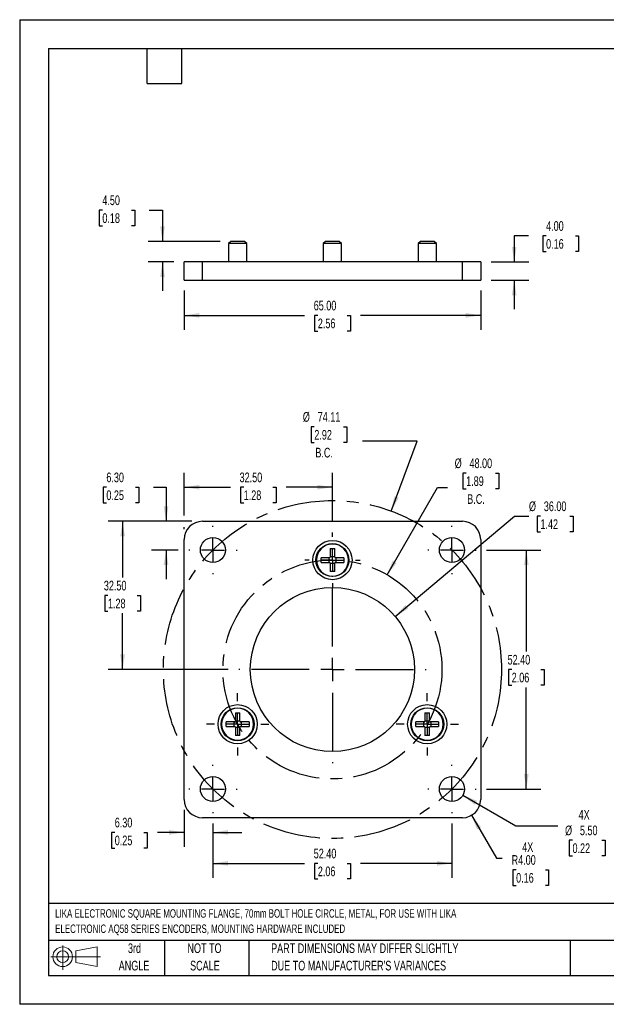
# Model space of a CAD drawing. Header units: millimetres. Extents: x 0 to 279, y 0 to 216.
# Tile 1 of 2: x 0 to 129, y 0 to 216. Entities that reach past the tile are written whole.
import ezdxf

# ---------------------------------------------------------------- set-up
doc = ezdxf.new("R2010")
doc.units = ezdxf.units.MM
doc.linetypes.add('CENTERX2', pattern=[20.32, 12.7, -2.54, 2.54, -2.54])
doc.layers.add('CENTER', color=40, linetype='CENTERX2')
doc.layers.add('SLD-DEFPOINTS', color=7, linetype='Continuous')
doc.layers.add('DIMENSIONS', color=140, linetype='Continuous', lineweight=25)
doc.layers.add('TEXT', color=140, linetype='Continuous', lineweight=25)
doc.styles.add('SLDTEXTSTYLE0', font='TXT', dxfattribs={"width": 0.7})
doc.dimstyles.new('SLDDIMSTYLE0', dxfattribs={"dimtxt": 2.158008, "dimasz": 3.302, "dimexe": 0, "dimexo": 0.0625, "dimgap": 0.539502, "dimtad": 0, "dimtih": 1, "dimtoh": 1, "dimrnd": 1e-09, "dimzin": 4, "dimdsep": 46, "dimtxsty": 'SLDTEXTSTYLE0', "dimsah": 1, "dimcen": 0, "dimadec": 0, "dimazin": 1, "dimtfac": 1, "dimtofl": 0, "dimtmove": 0, "dimatfit": 3, "dimfxl": 0, "dimfrac": 2, "dimtolj": 1, "dimtzin": 12, "dimarcsym": 0})
doc.dimstyles.new('SLDDIMSTYLE1', dxfattribs={"dimtxt": 2.158008, "dimasz": 3.302, "dimexe": 0, "dimexo": 0.0625, "dimgap": 0.539502, "dimtad": 0, "dimtih": 1, "dimtoh": 1, "dimrnd": 1e-09, "dimzin": 12, "dimdsep": 46, "dimtxsty": 'SLDTEXTSTYLE0', "dimsah": 1, "dimcen": 0, "dimadec": 0, "dimazin": 3, "dimtfac": 1, "dimtofl": 0, "dimtmove": 0, "dimatfit": 3, "dimfxl": 0, "dimfrac": 2, "dimtolj": 1, "dimtzin": 12, "dimarcsym": 0})
doc.dimstyles.new('SLDDIMSTYLE2', dxfattribs={"dimtxt": 2.158008, "dimasz": 3.302, "dimexe": 0, "dimexo": 0.0625, "dimgap": 0.539502, "dimtad": 0, "dimtih": 1, "dimtoh": 1, "dimrnd": 1e-09, "dimzin": 4, "dimdsep": 46, "dimtxsty": 'SLDTEXTSTYLE0', "dimsah": 1, "dimcen": 0.09, "dimadec": 0, "dimazin": 1, "dimtfac": 1, "dimtofl": 0, "dimtmove": 0, "dimatfit": 3, "dimfxl": 0, "dimfrac": 2, "dimtolj": 1, "dimtzin": 12, "dimarcsym": 0})
doc.dimstyles.new('SLDDIMSTYLE3', dxfattribs={"dimtxt": 2.158008, "dimasz": 3.302, "dimexe": 0, "dimexo": 0.0625, "dimgap": 0.539502, "dimtad": 0, "dimtih": 1, "dimtoh": 1, "dimrnd": 1e-09, "dimzin": 4, "dimdsep": 46, "dimtxsty": 'SLDTEXTSTYLE0', "dimsah": 1, "dimcen": 0, "dimadec": 0, "dimazin": 1, "dimtfac": 1, "dimtofl": 0, "dimtmove": 0, "dimatfit": 3, "dimfxl": 0, "dimfrac": 2, "dimtolj": 1, "dimtzin": 12, "dimarcsym": 0})
doc.dimstyles.new('SLDDIMSTYLE4', dxfattribs={"dimtxt": 2.158008, "dimasz": 3.302, "dimexe": 0, "dimexo": 0.0625, "dimgap": 0.539502, "dimtad": 0, "dimtih": 1, "dimtoh": 1, "dimrnd": 1e-09, "dimzin": 4, "dimdsep": 46, "dimtxsty": 'SLDTEXTSTYLE0', "dimsah": 1, "dimcen": 0.09, "dimadec": 0, "dimazin": 1, "dimtfac": 1, "dimtmove": 0, "dimatfit": 0, "dimfxl": 0, "dimfrac": 2, "dimtolj": 1, "dimtzin": 12, "dimarcsym": 0})
doc.dimstyles.new('SLDDIMSTYLE5', dxfattribs={"dimtxt": 2.158008, "dimasz": 3.302, "dimexe": 0, "dimexo": 0.0625, "dimgap": 0.539502, "dimtad": 0, "dimtih": 1, "dimtoh": 1, "dimrnd": 1e-09, "dimzin": 4, "dimdsep": 46, "dimtxsty": 'SLDTEXTSTYLE0', "dimsah": 1, "dimcen": 0, "dimadec": 0, "dimazin": 1, "dimtfac": 1, "dimtofl": 0, "dimtmove": 0, "dimatfit": 3, "dimfxl": 0, "dimfrac": 2, "dimtolj": 1, "dimtzin": 12, "dimarcsym": 0})

# ---------------------------------------------------------------- blocks, each defined once
blk = doc.blocks.new('Block11')
at = {"color": 7, "linetype": 'Continuous', "lineweight": 18}
for p, q in [((2.59, 5.31), (2.59, 0)), ((5.48, 4.17), (10.18, 5.03)), ((10.18, 5.03), (10.18, 0.73)), ((0, 2.88), (10.87, 2.88)), ((5.48, 1.6), (5.48, 4.17)), ((5.48, 1.6), (10.18, 0.73))]:
    blk.add_line(p, q, dxfattribs=at)
for radius in [2.15, 1.29]:
    blk.add_circle((2.59, 2.88), radius, dxfattribs=at)
blk = doc.blocks.new('Block12')
at = {"layer": 'SLD-DEFPOINTS'}
blk.add_blockref('Block11', (0, 0), dxfattribs=at)
blk = doc.blocks.new('SW_NOTE_0')
at = {"layer": 'TEXT', "color": 0, "linetype": 'CENTERX2', "lineweight": 18, "char_height": 1.8519, "attachment_point": 1, "style": 'SLDTEXTSTYLE0'}
for s, insert in [('LIKA ELECTRONIC SQUARE MOUNTING FLANGE, 70mm BOLT HOLE CIRCLE, METAL, FOR USE WITH LIKA', (0, 2.39)), ('ELECTRONIC AQ58 SERIES ENCODERS, MOUNTING HARDWARE INCLUDED', (0, -0.96))]:
    blk.add_mtext(s, dxfattribs=dict(at, insert=insert))
blk = doc.blocks.new('SW_NOTE_0_3')
at = {"layer": 'TEXT', "color": 0, "linetype": 'CENTERX2', "lineweight": 18, "char_height": 2.1167, "attachment_point": 1, "style": 'SLDTEXTSTYLE0'}
for s, insert in [('PART DIMENSIONS MAY DIFFER SLIGHTLY', (0, 2.73)), ("DUE TO MANUFACTURER'S VARIANCES", (0, -1.09))]:
    blk.add_mtext(s, dxfattribs=dict(at, insert=insert))
blk = doc.blocks.new('SW_NOTE_0_4')
at = {"layer": 'TEXT', "color": 0, "linetype": 'CENTERX2', "lineweight": 18, "char_height": 2.117, "attachment_point": 2, "style": 'SLDTEXTSTYLE0'}
for s, insert in [('NOT TO', (5.26, 2.73)), ('SCALE', (5.35, -1.09))]:
    blk.add_mtext(s, dxfattribs=dict(at, insert=insert))
blk = doc.blocks.new('SW_NOTE_0_5')
at = {"layer": 'TEXT', "color": 0, "linetype": 'CENTERX2', "lineweight": 18, "char_height": 2.117, "attachment_point": 2, "style": 'SLDTEXTSTYLE0'}
for s, insert in [('3rd', (2.32, 2.73)), ('ANGLE', (2.22, -1.09))]:
    blk.add_mtext(s, dxfattribs=dict(at, insert=insert))
blk = doc.blocks.new('_D')
at = {"layer": 'DIMENSIONS'}
for p, q in [((97.88, 116.48), (97.16, 116.48)), ((97.16, 116.48), (97.16, 113.05)), ((104.3, 116.48), (105.02, 116.48)), ((105.02, 116.48), (105.02, 113.05)), ((80.56, 94.2), (91.62, 113.34)), ((91.62, 113.34), (93.77, 113.34)), ((97.16, 113.05), (97.88, 113.05)), ((105.02, 113.05), (104.3, 113.05))]:
    blk.add_line(p, q, dxfattribs=at)
blk.add_solid([(80.56, 94.2), (82.65, 96.8), (81.77, 97.31)], dxfattribs=at)
at = {"layer": 'DIMENSIONS', "char_height": 2.117, "attachment_point": 1, "style": 'SLDTEXTSTYLE0'}
for s, insert in [('%%c', (95.36, 119.69)), ('48.00', (98.61, 119.69)), ('1.89', (97.88, 115.78)), ('B.C.', (98.11, 111.86))]:
    blk.add_mtext(s, dxfattribs=dict(at, insert=insert))
blk = doc.blocks.new('_D_1')
at = {"layer": 'DIMENSIONS'}
for p, q in [((64.59, 126.65), (63.87, 126.65)), ((63.87, 126.65), (63.87, 123.22)), ((71.01, 126.65), (71.73, 126.65)), ((71.73, 126.65), (71.73, 123.22)), ((63.87, 123.22), (64.59, 123.22)), ((71.73, 123.22), (71.01, 123.22)), ((87.17, 123.51), (75.12, 123.51)), ((81.46, 108.15), (87.17, 123.51))]:
    blk.add_line(p, q, dxfattribs=at)
blk.add_solid([(81.46, 108.15), (83.09, 111.07), (82.14, 111.42)], dxfattribs=at)
at = {"layer": 'DIMENSIONS', "char_height": 2.117, "attachment_point": 1, "style": 'SLDTEXTSTYLE0'}
for s, insert in [('%%c', (62.07, 129.86)), ('74.11', (65.33, 129.86)), ('2.92', (64.59, 125.94)), ('B.C.', (64.82, 122.03))]:
    blk.add_mtext(s, dxfattribs=dict(at, insert=insert))
blk = doc.blocks.new('_D_2')
at = {"layer": 'DIMENSIONS'}
for p, q in [((102.35, 99.61), (114.24, 99.61)), ((111.06, 99.61), (111.06, 77.33)), ((107.86, 73.41), (107.13, 73.41)), ((107.13, 73.41), (107.13, 69.98)), ((114.27, 73.41), (114.99, 73.41)), ((114.99, 73.41), (114.99, 69.98)), ((107.13, 69.98), (107.86, 69.98)), ((111.06, 47.21), (111.06, 69.5)), ((114.99, 69.98), (114.27, 69.98)), ((102.35, 47.21), (114.24, 47.21))]:
    blk.add_line(p, q, dxfattribs=at)
for points in [[(111.06, 99.61), (110.56, 96.31), (111.57, 96.31)], [(111.06, 47.21), (111.57, 50.51), (110.56, 50.51)]]:
    blk.add_solid(points, dxfattribs=at)
at = {"layer": 'DIMENSIONS', "char_height": 2.117, "attachment_point": 1, "style": 'SLDTEXTSTYLE0'}
for s, insert in [('52.40', (106.96, 76.62)), ('2.06', (107.86, 72.71))]:
    blk.add_mtext(s, dxfattribs=dict(at, insert=insert))
blk = doc.blocks.new('_D_3')
at = {"layer": 'DIMENSIONS'}
for p, q in [((42.36, 39.62), (42.36, 27.74)), ((94.76, 39.62), (94.76, 27.74)), ((42.36, 30.91), (62.43, 30.91)), ((65.36, 30.91), (64.63, 30.91)), ((64.63, 30.91), (64.63, 27.48)), ((71.77, 30.91), (72.49, 30.91)), ((72.49, 30.91), (72.49, 27.48)), ((94.76, 30.91), (74.69, 30.91)), ((64.63, 27.48), (65.36, 27.48)), ((72.49, 27.48), (71.77, 27.48))]:
    blk.add_line(p, q, dxfattribs=at)
for points in [[(42.36, 30.91), (45.67, 30.4), (45.67, 31.42)], [(94.76, 30.91), (91.46, 31.42), (91.46, 30.4)]]:
    blk.add_solid(points, dxfattribs=at)
at = {"layer": 'DIMENSIONS', "char_height": 2.117, "attachment_point": 1, "style": 'SLDTEXTSTYLE0'}
for s, insert in [('52.40', (64.46, 34.12)), ('2.06', (65.36, 30.21))]:
    blk.add_mtext(s, dxfattribs=dict(at, insert=insert))
blk = doc.blocks.new('_D_4')
at = {"layer": 'DIMENSIONS'}
for p, q in [((97.14, 45.84), (108.78, 39.12)), ((108.78, 39.12), (117.97, 39.12)), ((121.19, 35.99), (120.46, 35.99)), ((120.46, 35.99), (120.46, 32.56)), ((127.6, 35.99), (128.33, 35.99)), ((128.33, 35.99), (128.33, 32.56)), ((120.46, 32.56), (121.19, 32.56)), ((128.33, 32.56), (127.6, 32.56))]:
    blk.add_line(p, q, dxfattribs=at)
blk.add_solid([(97.14, 45.84), (99.75, 43.75), (100.26, 44.63)], dxfattribs=at)
at = {"layer": 'DIMENSIONS', "char_height": 2.117, "attachment_point": 1, "style": 'SLDTEXTSTYLE0'}
for s, insert in [('4X', (122.53, 42.63)), ('%%c', (119.56, 39.2)), ('5.50', (122.82, 39.2)), ('0.22', (121.19, 35.29))]:
    blk.add_mtext(s, dxfattribs=dict(at, insert=insert))
blk = doc.blocks.new('_D_5')
at = {"layer": 'DIMENSIONS'}
for p, q in [((99.06, 41.45), (104.5, 32.03)), ((104.5, 32.03), (105.79, 32.03)), ((108.83, 29.5), (108.1, 29.5)), ((108.1, 29.5), (108.1, 26.07)), ((115.24, 29.5), (115.96, 29.5)), ((115.96, 29.5), (115.96, 26.07)), ((108.1, 26.07), (108.83, 26.07)), ((115.96, 26.07), (115.24, 26.07))]:
    blk.add_line(p, q, dxfattribs=at)
blk.add_solid([(99.06, 41.45), (100.27, 38.34), (101.15, 38.84)], dxfattribs=at)
at = {"layer": 'DIMENSIONS', "char_height": 2.117, "attachment_point": 1, "style": 'SLDTEXTSTYLE0'}
for s, insert in [('4X', (110.17, 35.54)), ('R4.00', (107.84, 32.71)), ('0.16', (108.83, 28.8))]:
    blk.add_mtext(s, dxfattribs=dict(at, insert=insert))
blk = doc.blocks.new('_D_6')
at = {"layer": 'DIMENSIONS'}
for p, q in [((36.06, 42.61), (36.06, 34.53)), ((42.36, 39.62), (42.36, 34.53)), ((20.84, 37.7), (20.11, 37.7)), ((20.11, 37.7), (20.11, 34.27)), ((27.25, 37.7), (27.98, 37.7)), ((27.98, 37.7), (27.98, 34.27)), ((36.06, 37.7), (30.18, 37.7)), ((42.36, 37.7), (48.71, 37.7)), ((20.11, 34.27), (20.84, 34.27)), ((27.98, 34.27), (27.25, 34.27))]:
    blk.add_line(p, q, dxfattribs=at)
for points in [[(36.06, 37.7), (32.76, 38.21), (32.76, 37.19)], [(42.36, 37.7), (45.67, 37.19), (45.67, 38.21)]]:
    blk.add_solid(points, dxfattribs=at)
at = {"layer": 'DIMENSIONS', "char_height": 2.117, "attachment_point": 1, "style": 'SLDTEXTSTYLE0'}
for s, insert in [('6.30', (20.84, 40.91)), ('0.25', (20.84, 37))]:
    blk.add_mtext(s, dxfattribs=dict(at, insert=insert))
blk = doc.blocks.new('_D_7')
at = {"layer": 'DIMENSIONS'}
for p, q in [((19, 113.39), (18.28, 113.39)), ((18.28, 113.39), (18.28, 109.96)), ((25.42, 113.39), (26.14, 113.39)), ((26.14, 113.39), (26.14, 109.96)), ((29.31, 113.39), (32.09, 113.39)), ((32.09, 113.39), (32.09, 105.91)), ((18.28, 109.96), (19, 109.96)), ((26.14, 109.96), (25.42, 109.96)), ((37.76, 105.91), (28.92, 105.91)), ((34.77, 99.61), (28.92, 99.61)), ((32.09, 99.61), (32.09, 93.26))]:
    blk.add_line(p, q, dxfattribs=at)
for points in [[(32.09, 105.91), (32.6, 109.21), (31.58, 109.21)], [(32.09, 99.61), (31.58, 96.31), (32.6, 96.31)]]:
    blk.add_solid(points, dxfattribs=at)
at = {"layer": 'DIMENSIONS', "char_height": 2.117, "attachment_point": 1, "style": 'SLDTEXTSTYLE0'}
for s, insert in [('6.30', (19, 116.6)), ('0.25', (19, 112.69))]:
    blk.add_mtext(s, dxfattribs=dict(at, insert=insert))
blk = doc.blocks.new('_D_8')
at = {"layer": 'DIMENSIONS'}
for p, q in [((82.32, 85.02), (108.44, 107.05)), ((108.44, 107.05), (111.64, 107.05)), ((114.16, 107.05), (113.44, 107.05)), ((113.44, 107.05), (113.44, 103.62)), ((120.58, 107.05), (121.3, 107.05)), ((121.3, 107.05), (121.3, 103.62)), ((113.44, 103.62), (114.16, 103.62)), ((121.3, 103.62), (120.58, 103.62))]:
    blk.add_line(p, q, dxfattribs=at)
blk.add_solid([(82.32, 85.02), (85.17, 86.76), (84.52, 87.54)], dxfattribs=at)
at = {"layer": 'DIMENSIONS', "char_height": 2.117, "attachment_point": 1, "style": 'SLDTEXTSTYLE0'}
for s, insert in [('%%c', (111.64, 110.26)), ('36.00', (114.9, 110.26)), ('1.42', (114.16, 106.35))]:
    blk.add_mtext(s, dxfattribs=dict(at, insert=insert))
blk = doc.blocks.new('_D_9')
at = {"layer": 'DIMENSIONS'}
for p, q in [((37.76, 105.91), (19.38, 105.91)), ((22.56, 105.91), (22.56, 93.58)), ((19.35, 89.66), (18.63, 89.66)), ((18.63, 89.66), (18.63, 86.23)), ((25.76, 89.66), (26.49, 89.66)), ((26.49, 89.66), (26.49, 86.23)), ((18.63, 86.23), (19.35, 86.23)), ((22.56, 73.41), (22.56, 85.75)), ((26.49, 86.23), (25.76, 86.23)), ((45.72, 73.41), (19.38, 73.41))]:
    blk.add_line(p, q, dxfattribs=at)
for points in [[(22.56, 105.91), (22.05, 102.61), (23.07, 102.61)], [(22.56, 73.41), (23.07, 76.71), (22.05, 76.71)]]:
    blk.add_solid(points, dxfattribs=at)
at = {"layer": 'DIMENSIONS', "char_height": 2.117, "attachment_point": 1, "style": 'SLDTEXTSTYLE0'}
for s, insert in [('32.50', (18.45, 92.87)), ('1.28', (19.35, 88.96))]:
    blk.add_mtext(s, dxfattribs=dict(at, insert=insert))
blk = doc.blocks.new('_D_10')
at = {"layer": 'DIMENSIONS'}
for p, q in [((36.06, 107.16), (36.06, 116.56)), ((68.56, 105.76), (68.56, 116.56)), ((36.06, 113.39), (46.18, 113.39)), ((49.11, 113.39), (48.38, 113.39)), ((48.38, 113.39), (48.38, 109.96)), ((55.52, 113.39), (56.24, 113.39)), ((56.24, 113.39), (56.24, 109.96)), ((68.56, 113.39), (58.44, 113.39)), ((48.38, 109.96), (49.11, 109.96)), ((56.24, 109.96), (55.52, 109.96)), ((36.06, 104.21), (36.06, 104.66))]:
    blk.add_line(p, q, dxfattribs=at)
for points in [[(36.06, 113.39), (39.37, 112.88), (39.37, 113.9)], [(68.56, 113.39), (65.26, 113.9), (65.26, 112.88)]]:
    blk.add_solid(points, dxfattribs=at)
at = {"layer": 'DIMENSIONS', "char_height": 2.117, "attachment_point": 1, "style": 'SLDTEXTSTYLE0'}
for s, insert in [('32.50', (48.21, 116.6)), ('1.28', (49.11, 112.69))]:
    blk.add_mtext(s, dxfattribs=dict(at, insert=insert))
blk = doc.blocks.new('SW_CENTERMARKSYMBOL_0')
at = {"layer": 'CENTER', "color": 0}
for p, q in [((0, 5.08), (0, 20.54)), ((0, 0), (0, 2.54)), ((-5.08, 0), (-20.54, 0)), ((0, 0), (-2.54, 0)), ((0, 0), (0, -2.54)), ((0, 0), (2.54, 0)), ((5.08, 0), (20.54, 0)), ((0, -5.08), (0, -20.54))]:
    blk.add_line(p, q, dxfattribs=at)
blk = doc.blocks.new('SW_CENTERMARKSYMBOL_1')
at = {"layer": 'CENTER', "color": 0}
for p, q in [((0, 5.08), (0, 5.29)), ((0, 0), (0, 2.54)), ((-5.08, 0), (-5.29, 0)), ((0, 0), (-2.54, 0)), ((0, 0), (0, -2.54)), ((0, 0), (2.54, 0)), ((5.08, 0), (5.29, 0)), ((0, -5.08), (0, -5.29))]:
    blk.add_line(p, q, dxfattribs=at)
blk = doc.blocks.new('SW_CENTERMARKSYMBOL_2')
at = {"layer": 'CENTER', "color": 0}
for p, q in [((0, 5.08), (0, 5.29)), ((0, 0), (0, 2.54)), ((-5.08, 0), (-5.29, 0)), ((0, 0), (-2.54, 0)), ((0, 0), (0, -2.54)), ((0, 0), (2.54, 0)), ((5.08, 0), (5.29, 0)), ((0, -5.08), (0, -5.29))]:
    blk.add_line(p, q, dxfattribs=at)
blk = doc.blocks.new('SW_CENTERMARKSYMBOL_3')
at = {"layer": 'CENTER', "color": 0}
for p, q in [((0, 5.08), (0, 5.29)), ((0, 0), (0, 2.54)), ((-5.08, 0), (-5.29, 0)), ((0, 0), (-2.54, 0)), ((0, 0), (0, -2.54)), ((0, 0), (2.54, 0)), ((5.08, 0), (5.29, 0)), ((0, -5.08), (0, -5.29))]:
    blk.add_line(p, q, dxfattribs=at)
blk = doc.blocks.new('SW_CENTERMARKSYMBOL_4')
at = {"layer": 'CENTER', "color": 0}
for p, q in [((0, 5.08), (0, 5.29)), ((0, 0), (0, 2.54)), ((-5.08, 0), (-5.29, 0)), ((0, 0), (-2.54, 0)), ((0, 0), (0, -2.54)), ((0, 0), (2.54, 0)), ((5.08, 0), (5.29, 0)), ((0, -5.08), (0, -5.29))]:
    blk.add_line(p, q, dxfattribs=at)
blk = doc.blocks.new('SW_CENTERMARKSYMBOL_5')
at = {"layer": 'CENTER', "color": 0}
for p, q in [((0, 5.08), (0, 6.05)), ((0, 0), (0, 2.54)), ((-5.08, 0), (-6.05, 0)), ((0, 0), (-2.54, 0)), ((0, 0), (0, -2.54)), ((0, 0), (2.54, 0)), ((5.08, 0), (6.05, 0)), ((0, -5.08), (0, -6.05))]:
    blk.add_line(p, q, dxfattribs=at)
blk = doc.blocks.new('SW_CENTERMARKSYMBOL_6')
at = {"layer": 'CENTER', "color": 0}
for p, q in [((0, 5.08), (0, 6.84)), ((0, 0), (0, 2.54)), ((-5.08, 0), (-6.84, 0)), ((0, 0), (-2.54, 0)), ((0, 0), (0, -2.54)), ((0, 0), (2.54, 0)), ((5.08, 0), (6.84, 0)), ((0, -5.08), (0, -6.84))]:
    blk.add_line(p, q, dxfattribs=at)
blk = doc.blocks.new('SW_CENTERMARKSYMBOL_7')
at = {"layer": 'CENTER', "color": 0}
for p, q in [((0, 5.08), (0, 6.84)), ((0, 0), (0, 2.54)), ((-5.08, 0), (-6.84, 0)), ((0, 0), (-2.54, 0)), ((0, 0), (0, -2.54)), ((0, 0), (2.54, 0)), ((5.08, 0), (6.84, 0)), ((0, -5.08), (0, -6.84))]:
    blk.add_line(p, q, dxfattribs=at)
blk = doc.blocks.new('_D_15')
at = {"layer": 'DIMENSIONS'}
for p, q in [((18.12, 174.15), (17.39, 174.15)), ((17.39, 174.15), (17.39, 170.72)), ((24.53, 174.15), (25.25, 174.15)), ((25.25, 174.15), (25.25, 170.72)), ((28.42, 174.15), (31.3, 174.15)), ((31.3, 174.15), (31.3, 167.29)), ((17.39, 170.72), (18.12, 170.72)), ((25.25, 170.72), (24.53, 170.72)), ((43.98, 167.29), (28.13, 167.29)), ((33.76, 162.79), (28.13, 162.79)), ((31.3, 162.79), (31.3, 156.44))]:
    blk.add_line(p, q, dxfattribs=at)
for points in [[(31.3, 167.29), (31.81, 170.59), (30.8, 170.59)], [(31.3, 162.79), (30.8, 159.49), (31.81, 159.49)]]:
    blk.add_solid(points, dxfattribs=at)
at = {"layer": 'DIMENSIONS', "char_height": 2.117, "attachment_point": 1, "style": 'SLDTEXTSTYLE0'}
for s, insert in [('4.50', (18.12, 177.37)), ('0.18', (18.12, 173.45))]:
    blk.add_mtext(s, dxfattribs=dict(at, insert=insert))
blk = doc.blocks.new('_D_16')
at = {"layer": 'DIMENSIONS'}
for p, q in [((36.06, 156.49), (36.06, 147.89)), ((101.06, 156.49), (101.06, 147.89)), ((36.06, 151.07), (62.43, 151.07)), ((65.36, 151.07), (64.63, 151.07)), ((64.63, 151.07), (64.63, 147.64)), ((71.77, 151.07), (72.49, 151.07)), ((72.49, 151.07), (72.49, 147.64)), ((101.06, 151.07), (74.69, 151.07)), ((64.63, 147.64), (65.36, 147.64)), ((72.49, 147.64), (71.77, 147.64))]:
    blk.add_line(p, q, dxfattribs=at)
for points in [[(36.06, 151.07), (39.37, 150.56), (39.37, 151.58)], [(101.06, 151.07), (97.76, 151.58), (97.76, 150.56)]]:
    blk.add_solid(points, dxfattribs=at)
at = {"layer": 'DIMENSIONS', "char_height": 2.117, "attachment_point": 1, "style": 'SLDTEXTSTYLE0'}
for s, insert in [('65.00', (64.46, 154.28)), ('2.56', (65.36, 150.37))]:
    blk.add_mtext(s, dxfattribs=dict(at, insert=insert))
blk = doc.blocks.new('_D_17')
at = {"layer": 'DIMENSIONS'}
for p, q in [((111.51, 168.51), (108.41, 168.51)), ((108.41, 168.51), (108.41, 162.79)), ((115.4, 168.51), (114.68, 168.51)), ((114.68, 168.51), (114.68, 165.08)), ((121.82, 168.51), (122.54, 168.51)), ((122.54, 168.51), (122.54, 165.08)), ((114.68, 165.08), (115.4, 165.08)), ((122.54, 165.08), (121.82, 165.08)), ((103.36, 162.79), (111.59, 162.79)), ((103.36, 158.79), (111.59, 158.79)), ((108.41, 158.79), (108.41, 152.44))]:
    blk.add_line(p, q, dxfattribs=at)
for points in [[(108.41, 162.79), (108.92, 166.09), (107.91, 166.09)], [(108.41, 158.79), (107.91, 155.49), (108.92, 155.49)]]:
    blk.add_solid(points, dxfattribs=at)
at = {"layer": 'DIMENSIONS', "char_height": 2.117, "attachment_point": 1, "style": 'SLDTEXTSTYLE0'}
for s, insert in [('4.00', (115.4, 171.72)), ('0.16', (115.4, 167.8))]:
    blk.add_mtext(s, dxfattribs=dict(at, insert=insert))

msp = doc.modelspace()

# ---------------------------------------------------------------- linework, layer by layer
at = {"color": 7, "linetype": 'Continuous'}
for p, q in [((0.002, 215.903), (0.002, 0.003)), ((0.002, 215.903), (279.402, 215.903)), ((279.402, 0.003), (0.002, 0.003))]:
    msp.add_line(p, q, dxfattribs=at)
for p, q in [((46.279, 167.292), (45.779, 166.792)), ((45.779, 166.792), (45.779, 162.792)), ((49.779, 166.792), (45.779, 166.792)), ((49.279, 167.292), (46.279, 167.292)), ((49.779, 166.792), (49.279, 167.292)), ((49.779, 162.792), (49.779, 166.792)), ((67.063, 167.292), (66.563, 166.792)), ((66.563, 166.792), (66.563, 162.792)), ((70.563, 166.792), (66.563, 166.792)), ((70.063, 167.292), (67.063, 167.292)), ((70.563, 166.792), (70.063, 167.292)), ((70.563, 162.792), (70.563, 166.792)), ((87.848, 167.292), (87.348, 166.792)), ((87.348, 166.792), (87.348, 162.792)), ((91.348, 166.792), (87.348, 166.792)), ((90.848, 167.292), (87.848, 167.292)), ((91.348, 166.792), (90.848, 167.292)), ((91.348, 162.792), (91.348, 166.792)), ((36.063, 158.792), (36.063, 162.792)), ((40.063, 162.792), (36.063, 162.792)), ((40.063, 158.792), (40.063, 162.792)), ((97.063, 162.792), (40.063, 162.792)), ((97.063, 158.792), (97.063, 162.792)), ((101.063, 162.792), (97.063, 162.792)), ((101.063, 162.792), (101.063, 158.792)), ((36.063, 158.792), (40.063, 158.792)), ((40.063, 158.792), (97.063, 158.792)), ((97.063, 158.792), (101.063, 158.792)), ((40.063, 105.913), (97.063, 105.913)), ((36.063, 44.913), (36.063, 101.913)), ((101.063, 101.913), (101.063, 44.913)), ((68.063, 99.913), (69.063, 99.913)), ((68.063, 99.913), (68.063, 98.083)), ((69.063, 98.083), (69.063, 99.913)), ((67.893, 97.913), (66.063, 97.913)), ((66.063, 96.913), (66.063, 97.913)), ((67.813, 96.913), (67.813, 97.913)), ((68.063, 98.163), (69.063, 98.163)), ((71.063, 97.913), (69.233, 97.913)), ((69.313, 97.913), (69.313, 96.913)), ((71.063, 97.913), (71.063, 96.913)), ((66.063, 96.913), (67.893, 96.913)), ((68.063, 96.743), (68.063, 94.913)), ((69.063, 96.663), (68.063, 96.663)), ((69.063, 94.913), (69.063, 96.713)), ((69.263, 96.913), (71.063, 96.913)), ((69.063, 94.913), (68.063, 94.913)), ((47.279, 63.913), (48.279, 63.913)), ((47.279, 63.913), (47.279, 62.083)), ((48.279, 62.083), (48.279, 63.913)), ((88.848, 63.913), (89.848, 63.913)), ((88.848, 63.913), (88.848, 62.083)), ((89.848, 62.083), (89.848, 63.913)), ((47.109, 61.913), (45.279, 61.913)), ((45.279, 60.913), (45.279, 61.913)), ((45.279, 60.913), (47.109, 60.913)), ((47.029, 60.913), (47.029, 61.913)), ((47.279, 62.163), (48.279, 62.163)), ((47.279, 60.743), (47.279, 58.913)), ((48.279, 60.663), (47.279, 60.663)), ((48.279, 58.913), (48.279, 60.713)), ((50.279, 61.913), (48.449, 61.913)), ((48.479, 60.913), (50.279, 60.913)), ((48.529, 61.913), (48.529, 60.913)), ((50.279, 61.913), (50.279, 60.913)), ((88.678, 61.913), (86.848, 61.913)), ((86.848, 60.913), (86.848, 61.913)), ((86.848, 60.913), (88.678, 60.913)), ((88.598, 60.913), (88.598, 61.913)), ((88.848, 62.163), (89.848, 62.163)), ((88.848, 60.743), (88.848, 58.913)), ((89.848, 60.663), (88.848, 60.663)), ((89.848, 58.913), (89.848, 60.713)), ((91.848, 61.913), (90.018, 61.913)), ((90.048, 60.913), (91.848, 60.913)), ((90.098, 61.913), (90.098, 60.913)), ((91.848, 61.913), (91.848, 60.913)), ((48.279, 58.913), (47.279, 58.913)), ((89.848, 58.913), (88.848, 58.913)), ((97.063, 40.913), (40.063, 40.913))]:
    msp.add_line(p, q)
for centre, radius in [((42.363, 99.613), 2.75), ((68.563, 97.413), 4.3), ((94.763, 99.613), 2.75), ((68.563, 97.413), 3.609), ((68.563, 73.413), 18), ((47.779, 61.413), 4.3), ((47.779, 61.413), 3.609), ((89.348, 61.413), 4.3), ((89.348, 61.413), 3.609), ((42.363, 47.213), 2.75), ((94.763, 47.213), 2.75)]:
    msp.add_circle(centre, radius)
for centre, radius, start, end in [((40.063, 101.913), 4, 90, 180), ((97.063, 101.913), 4, 0, 90), ((68.563, 97.413), 3.509, 90, 270), ((68.563, 97.413), 3.509, 270, 90), ((67.893, 98.083), 0.17, 270, 0), ((69.233, 98.083), 0.17, 180, 270), ((67.893, 96.743), 0.17, 0, 90), ((69.263, 96.713), 0.2, 90, 180), ((47.779, 61.413), 3.509, 90, 270), ((47.779, 61.413), 3.509, 270, 90), ((89.348, 61.413), 3.509, 90, 270), ((89.348, 61.413), 3.509, 270, 90), ((47.109, 62.083), 0.17, 270, 0), ((47.109, 60.743), 0.17, 0, 90), ((48.449, 62.083), 0.17, 180, 270), ((48.479, 60.713), 0.2, 90, 180), ((88.678, 62.083), 0.17, 270, 0), ((88.678, 60.743), 0.17, 0, 90), ((90.018, 62.083), 0.17, 180, 270), ((90.048, 60.713), 0.2, 90, 180), ((40.063, 44.913), 4, 180, 270), ((97.063, 44.913), 4, 270, 0)]:
    msp.add_arc(centre, radius, start, end)
at = {"layer": 'CENTER'}
for radius in [37.055, 24]:
    msp.add_circle((68.563, 73.413), radius, dxfattribs=at)
at = {"layer": 'TEXT'}
for p, q in [((6.35, 209.55), (273.05, 209.55)), ((6.35, 209.55), (6.35, 6.35)), ((27.94, 201.93), (27.94, 209.55)), ((35.56, 201.93), (35.56, 209.55)), ((27.94, 201.93), (35.56, 201.93)), ((273.05, 22.126), (6.35, 22.126)), ((273.05, 13.97), (6.35, 13.97)), ((31.75, 13.97), (31.75, 6.35)), ((50.212, 13.97), (50.212, 6.35)), ((120.646, 13.97), (120.646, 6.35)), ((6.35, 6.35), (273.05, 6.35))]:
    msp.add_line(p, q, dxfattribs=at)

# ---------------------------------------------------------------- block references
at = {"layer": 'CENTER'}
for name, p in [('SW_CENTERMARKSYMBOL_2', (42.363, 99.613)), ('SW_CENTERMARKSYMBOL_1', (94.763, 99.613)), ('SW_CENTERMARKSYMBOL_5', (68.563, 97.413)), ('SW_CENTERMARKSYMBOL_0', (68.563, 73.413)), ('SW_CENTERMARKSYMBOL_6', (47.779, 61.413)), ('SW_CENTERMARKSYMBOL_7', (89.348, 61.413)), ('SW_CENTERMARKSYMBOL_3', (42.363, 47.213)), ('SW_CENTERMARKSYMBOL_4', (94.763, 47.213))]:
    msp.add_blockref(name, p, dxfattribs=at)
at = {"layer": 'SLD-DEFPOINTS'}
msp.add_blockref('Block12', (6.838, 7.554), dxfattribs=at)
at = {"layer": 'TEXT', "linetype": 'CENTERX2', "lineweight": 18}
for name, p in [('SW_NOTE_0', (7.782, 18.461)), ('SW_NOTE_0_5', (22.847, 10.635)), ('SW_NOTE_0_4', (35.257, 10.635)), ('SW_NOTE_0_3', (55.119, 10.635))]:
    msp.add_blockref(name, p, dxfattribs=at)

# ---------------------------------------------------------------- dimensions: what is measured, and where the dimension line sits
at = {"layer": 'DIMENSIONS'}
for base, p1, p2, angle, dimstyle, picture, middle in [((31.303, 167.292), (36.063, 162.792), (46.279, 167.292), 90, 'SLDDIMSTYLE4', '_D_15', (31.303, 174.155)), ((108.414, 158.792), (101.063, 162.792), (101.063, 158.792), 90, 'SLDDIMSTYLE4', '_D_17', (108.414, 168.505)), ((101.063, 151.069), (36.063, 158.792), (101.063, 158.792), 0, 'SLDDIMSTYLE2', '_D_16', (68.563, 151.069)), ((32.091, 99.613), (40.063, 105.913), (37.073, 99.613), 90, 'SLDDIMSTYLE4', '_D_7', (32.091, 113.388)), ((22.558, 105.913), (48.023, 73.413), (40.063, 105.913), 90, 'SLDDIMSTYLE2', '_D_9', (22.558, 89.663)), ((111.063, 47.213), (100.053, 99.613), (100.053, 47.213), 90, 'SLDDIMSTYLE2', '_D_2', (111.063, 73.413)), ((94.763, 30.913), (42.363, 41.923), (94.763, 41.923), 0, 'SLDDIMSTYLE2', '_D_3', (68.563, 30.913))]:
    dim = msp.add_linear_dim(base=base, p1=p1, p2=p2, angle=angle, dimstyle=dimstyle, dxfattribs=at)
    dim.commit()
    dim.dimension.update_dxf_attribs({"geometry": picture, "text_midpoint": middle, "dimtype": 160})
for p1, p2, text, dimstyle, picture, middle in [((55.663, 38.676), (81.464, 108.15), '<>\\PB.C.', 'SLDDIMSTYLE1', '_D_1', (67.801, 124.93)), ((56.563, 52.628), (80.563, 94.198), '<>\\PB.C.', 'SLDDIMSTYLE0', '_D', (101.089, 114.763)), ((92.382, 48.588), (97.145, 45.838), '4X\\P<>', 'SLDDIMSTYLE0', '_D_4', (124.396, 37.702))]:
    dim = msp.add_diameter_dim_2p(p1=p1, p2=p2, text=text, dimstyle=dimstyle, dxfattribs=at)
    dim.commit()
    dim.dimension.update_dxf_attribs({"geometry": picture, "text_midpoint": middle, "dimtype": 163})
for base, p1, p2, dimstyle, picture, middle in [((36.063, 113.388), (68.563, 103.462), (36.063, 101.913), 'SLDDIMSTYLE2', '_D_10', (52.313, 113.388)), ((36.063, 37.702), (42.363, 41.923), (36.063, 44.913), 'SLDDIMSTYLE4', '_D_6', (24.045, 37.702))]:
    dim = msp.add_linear_dim(base=base, p1=p1, p2=p2, dimstyle=dimstyle, dxfattribs=at)
    dim.commit()
    dim.dimension.update_dxf_attribs({"geometry": picture, "text_midpoint": middle, "dimtype": 160})
dim = msp.add_diameter_dim_2p(p1=(54.804, 61.807), p2=(82.322, 85.018), dimstyle='SLDDIMSTYLE5', dxfattribs=at)
dim.commit()
dim.dimension.update_dxf_attribs({"geometry": '_D_8', "text_midpoint": (117.371, 107.047), "dimtype": 163})
dim = msp.add_radius_dim(center=(97.063, 44.913), mpoint=(99.063, 41.449), text='4X\\P<>', dimstyle='SLDDIMSTYLE3', dxfattribs=at)
dim.commit()
dim.dimension.update_dxf_attribs({"geometry": '_D_5', "text_midpoint": (112.031, 30.913), "dimtype": 164})

doc.saveas('drawing.dxf')
